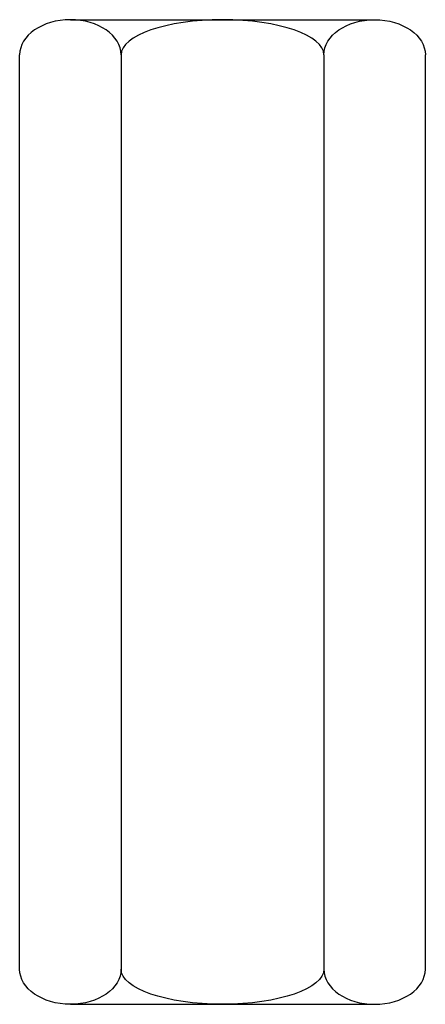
# Model space of a CAD drawing. Extents: x 55 to 161, y 11 to 268.
import ezdxf

# ---------------------------------------------------------------- set-up
doc = ezdxf.new("R2010")
doc.units = 0
doc.header["$MEASUREMENT"] = 0
doc.layers.get('0').update_dxf_attribs({"linetype": 'CONTINUOUS'})

msp = doc.modelspace()

# ---------------------------------------------------------------- linework, layer by layer
at = {"color": 7}
for p, q in [((68.13, 268.45), (147.77, 268.45)), ((54.85, 20.14), (54.85, 259.26)), ((81.4, 259.26), (81.4, 20.14)), ((134.5, 259.26), (134.5, 20.14)), ((161.05, 20.14), (161.05, 259.26)), ((68.13, 10.95), (147.77, 10.95))]:
    msp.add_line(p, q, dxfattribs=at)
for points in [[(81.4, 259.26), (81.4, 264.34), (75.46, 268.45), (68.13, 268.45), (60.8, 268.45), (54.85, 264.34), (54.85, 259.26)], [(134.5, 259.26), (134.5, 264.34), (122.61, 268.45), (107.95, 268.45), (93.29, 268.45), (81.4, 264.34), (81.4, 259.26)], [(134.5, 259.26), (134.5, 264.34), (140.44, 268.45), (147.77, 268.45), (155.1, 268.45), (161.05, 264.34), (161.05, 259.26)], [(81.4, 20.14), (81.4, 15.06), (75.46, 10.95), (68.13, 10.95), (60.8, 10.95), (54.85, 15.06), (54.85, 20.14)], [(134.5, 20.14), (134.5, 15.06), (122.61, 10.95), (107.95, 10.95), (93.29, 10.95), (81.4, 15.06), (81.4, 20.14)], [(134.5, 20.14), (134.5, 15.06), (140.44, 10.95), (147.77, 10.95), (155.1, 10.95), (161.05, 15.06), (161.05, 20.14)]]:
    msp.add_open_spline(points, degree=3, knots=[0, 0, 0, 0, 1, 1, 1, 2, 2, 2, 2], dxfattribs=at)

doc.saveas('drawing.dxf')
